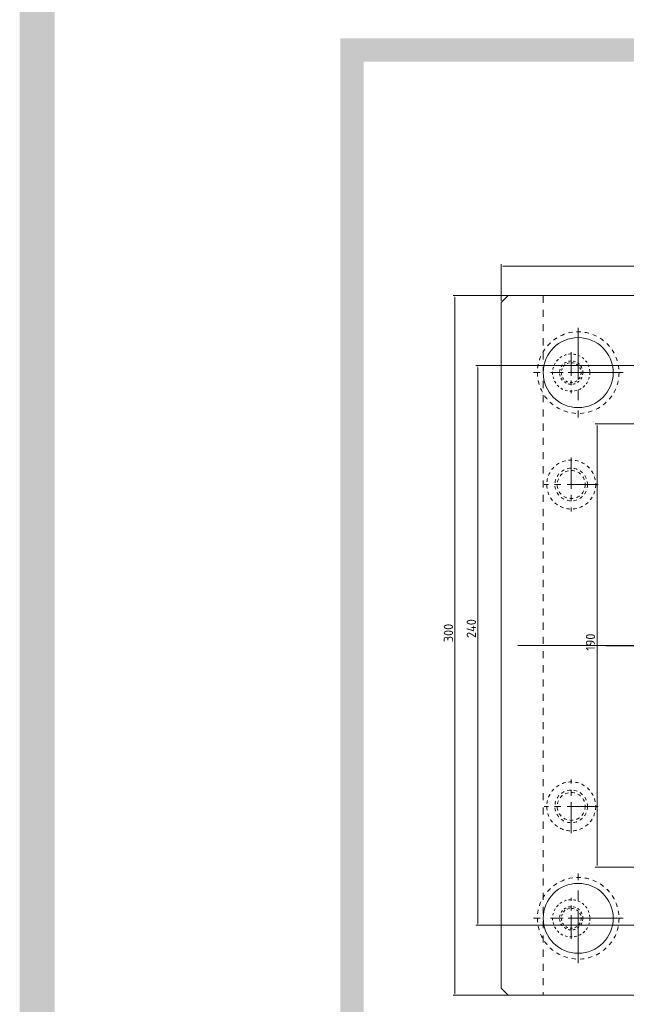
# Model space of a CAD drawing. Extents: x 1716 to 4936, y -1353 to -42.
# Tile 2 of 32: x 1716 to 1976, y -858 to -436. Entities that reach past the tile are written whole.
import ezdxf

# ---------------------------------------------------------------- set-up
doc = ezdxf.new("R2010")
doc.units = 0
doc.header["$LTSCALE"] = 25.4
doc.header["$MEASUREMENT"] = 0
for name, pattern in [('CENTER', [50.8, 31.75, -6.35, 6.35, -6.35]), ('CENTER2', [1.125, 0.75, -0.125, 0.125, -0.125]), ('HIDDEN', [0.2, 0.1, -0.1])]:
    doc.linetypes.add(name, pattern=pattern)
doc.layers.get('0').update_dxf_attribs({"linetype": 'CONTINUOUS'})
doc.layers.get('DEFPOINTS').update_dxf_attribs({"linetype": 'CONTINUOUS'})
doc.layers.add('Center', color=1, linetype='CENTER2')
doc.layers.add('moldbase', color=7, linetype='CONTINUOUS', lineweight=20)
doc.styles.add('SEISO_TTF', font='txt')
doc.dimstyles.new('STANDARD$0', dxfattribs={"dimscale": 4, "dimtxt": 1, "dimasz": 0.2, "dimexe": 0.2, "dimexo": 0.2, "dimgap": 0.2, "dimtad": 1, "dimdec": 1, "dimzin": 9, "dimdsep": 46, "dimtxsty": 'SEISO_TTF', "dimcen": 2, "dimclrd": 256, "dimclre": 256, "dimclrt": 256, "dimadec": 4, "dimazin": 2, "dimtfac": 1, "dimtdec": 1, "dimtmove": 0, "dimatfit": 3, "dimfxl": 0, "dimtolj": 1, "dimtzin": 0, "dimlwd": 9, "dimlwe": 9, "dimarcsym": 0})

# ---------------------------------------------------------------- blocks, each defined once
blk = doc.blocks.new('*D179')
at = {"linetype": 'ByBlock', "lineweight": 9}
for p, q in [((1996.76, -608.99), (1962.83, -608.99)), ((1963.63, -609.79), (1963.63, -798.19)), ((1996.76, -798.99), (1962.83, -798.99))]:
    blk.add_line(p, q, dxfattribs=at)
for points in [[(1963.5, -609.79), (1963.76, -609.79), (1963.63, -608.99)], [(1963.5, -798.19), (1963.76, -798.19), (1963.63, -798.99)]]:
    blk.add_solid(points)
at = {"layer": 'DEFPOINTS', "color": 0}
for p in [(1997.56, -608.99), (1963.63, -798.99), (1997.56, -798.99)]:
    blk.add_point(p, dxfattribs=at)
at = {"insert": (1960.83, -702.57), "char_height": 4, "attachment_point": 5, "rotation": 90, "style": 'SEISO_TTF'}
blk.add_mtext('\\A1;190', dxfattribs=at)
blk = doc.blocks.new('*D185')
at = {"linetype": 'ByBlock', "lineweight": 9}
for p, q in [((1922.56, -556.19), (1922.56, -540.49)), ((2271.76, -541.29), (1923.36, -541.29)), ((2272.56, -556.19), (2272.56, -540.49))]:
    blk.add_line(p, q, dxfattribs=at)
for points in [[(1923.36, -541.16), (1923.36, -541.43), (1922.56, -541.29)], [(2271.76, -541.16), (2271.76, -541.43), (2272.56, -541.29)]]:
    blk.add_solid(points)
at = {"layer": 'DEFPOINTS', "color": 0}
for p in [(1922.56, -541.29), (1922.56, -556.99), (2272.56, -556.99)]:
    blk.add_point(p, dxfattribs=at)
at = {"insert": (2072.98, -538.49), "char_height": 4, "attachment_point": 5, "style": 'SEISO_TTF'}
blk.add_mtext('\\A1;350', dxfattribs=at)
blk = doc.blocks.new('*D186')
at = {"linetype": 'ByBlock', "lineweight": 9}
for p, q in [((1928.01, -553.99), (1901.9, -553.99)), ((1902.7, -554.79), (1902.7, -853.19)), ((1958.07, -853.99), (1901.9, -853.99))]:
    blk.add_line(p, q, dxfattribs=at)
for points in [[(1902.57, -554.79), (1902.83, -554.79), (1902.7, -553.99)], [(1902.57, -853.19), (1902.83, -853.19), (1902.7, -853.99)]]:
    blk.add_solid(points)
at = {"layer": 'DEFPOINTS', "color": 0}
for p in [(1928.81, -553.99), (1902.7, -853.99), (1958.87, -853.99)]:
    blk.add_point(p, dxfattribs=at)
at = {"insert": (1899.9, -698.65), "char_height": 4, "attachment_point": 5, "rotation": 90, "style": 'SEISO_TTF'}
blk.add_mtext('\\A1;300', dxfattribs=at)
blk = doc.blocks.new('*D236')
at = {"linetype": 'Continuous', "lineweight": 9}
for p, q in [((1998.94, -583.99), (1911.72, -583.99)), ((1912.52, -584.79), (1912.52, -823.19)), ((1998.94, -823.99), (1911.72, -823.99))]:
    blk.add_line(p, q, dxfattribs=at)
for points in [[(1912.39, -584.79), (1912.65, -584.79), (1912.52, -583.99)], [(1912.39, -823.19), (1912.65, -823.19), (1912.52, -823.99)]]:
    blk.add_solid(points)
at = {"layer": 'DEFPOINTS', "color": 0}
for p in [(1999.74, -583.99), (1912.52, -823.99), (1999.74, -823.99)]:
    blk.add_point(p, dxfattribs=at)
at = {"insert": (1909.72, -696.73), "char_height": 4, "attachment_point": 5, "rotation": 90, "style": 'SEISO_TTF'}
blk.add_mtext('\\A1;240', dxfattribs=at)

msp = doc.modelspace()

# ---------------------------------------------------------------- linework, layer by layer
at = {"color": 4, "const_width": 15}
msp.add_lwpolyline([(1723.528, -49.411), (4928.784, -49.411), (4928.784, -1345.013), (1723.528, -1345.013)], close=True, dxfattribs=at)
at = {"const_width": 10}
msp.add_lwpolyline([(1858.593, -448.694), (2318.617, -448.694), (2318.617, -1271.963), (1858.593, -1271.963)], close=True, dxfattribs=at)
at = {"layer": 'Center', "color": 1, "linetype": 'CENTER', "ltscale": 0.029921}
msp.add_line((1967.564, -703.992), (2227.564, -703.992), dxfattribs=at)
at = {"layer": 'moldbase'}
for p, q in [((1925.564, -553.992), (1922.564, -556.992)), ((1922.564, -556.992), (1922.564, -850.992)), ((2269.564, -553.992), (1925.564, -553.992)), ((1922.564, -850.992), (1925.564, -853.992)), ((2269.564, -853.992), (1925.564, -853.992))]:
    msp.add_line(p, q, dxfattribs=at)
at = {"layer": 'moldbase', "color": 8, "linetype": 'HIDDEN', "ltscale": 1.2}
msp.add_line((1940.564, -553.992), (1940.564, -853.992), dxfattribs=at)
at = {"layer": 'moldbase', "color": 1, "linetype": 'CENTER', "ltscale": 0.027559}
for p, q in [((1955.564, -567.742), (1955.564, -606.242)), ((1974.814, -586.992), (1936.314, -586.992)), ((1955.564, -840.242), (1955.564, -801.742)), ((1974.814, -820.992), (1936.314, -820.992))]:
    msp.add_line(p, q, dxfattribs=at)
at = {"layer": 'moldbase', "color": 1, "linetype": 'CENTER', "ltscale": 0.012598}
for p, q in [((1952.564, -578.192), (1952.564, -595.792)), ((1961.364, -586.992), (1943.764, -586.992)), ((1952.564, -829.792), (1952.564, -812.192)), ((1961.364, -820.992), (1943.764, -820.992))]:
    msp.add_line(p, q, dxfattribs=at)
at = {"layer": 'moldbase', "color": 1, "linetype": 'CENTER', "ltscale": 0.016535}
for p, q in [((1952.564, -623.442), (1952.564, -646.542)), ((1964.114, -634.992), (1941.014, -634.992)), ((1952.564, -784.542), (1952.564, -761.442)), ((1964.114, -772.992), (1941.014, -772.992))]:
    msp.add_line(p, q, dxfattribs=at)
at = {"layer": 'moldbase', "color": 1, "linetype": 'CENTER', "ltscale": 0.047244}
msp.add_line((2272.564, -703.992), (1922.564, -703.992), dxfattribs=at)
at = {"layer": 'moldbase', "color": 8, "linetype": 'HIDDEN', "ltscale": 0.7}
for centre in [(1955.564, -586.992), (1955.564, -820.992)]:
    msp.add_circle(centre, 17.5, dxfattribs=at)
at = {"layer": 'moldbase'}
for centre in [(1955.564, -586.992), (1955.564, -820.992)]:
    msp.add_circle(centre, 15, dxfattribs=at)
at = {"layer": 'moldbase', "color": 8, "linetype": 'HIDDEN', "ltscale": 0.4}
for centre, radius in [((1952.564, -586.992), 8), ((1952.564, -586.992), 5), ((1952.564, -586.992), 4.25), ((1952.564, -820.992), 8), ((1952.564, -820.992), 5), ((1952.564, -820.992), 4.25)]:
    msp.add_circle(centre, radius, dxfattribs=at)
at = {"layer": 'moldbase', "color": 8, "linetype": 'HIDDEN', "ltscale": 0.56}
for centre, radius in [((1952.564, -634.992), 10.5), ((1952.564, -634.992), 7), ((1952.564, -634.992), 6), ((1952.564, -772.992), 10.5), ((1952.564, -772.992), 7), ((1952.564, -772.992), 6)]:
    msp.add_circle(centre, radius, dxfattribs=at)

# ---------------------------------------------------------------- dimensions: what is measured, and where the dimension line sits
dim = msp.add_linear_dim(base=(1922.564, -541.295), p1=(2272.564, -556.992), p2=(1922.564, -556.992), dimstyle='STANDARD$0', override={"dimarcsym": 1})
dim.commit()
dim.dimension.update_dxf_attribs({"geometry": '*D185', "text_midpoint": (2072.977, -541.295), "dimtype": 160})
for base, p1, p2, picture, middle in [((1902.698, -853.992), (1928.813, -553.992), (1958.875, -853.992), '*D186', (1902.698, -698.653)), ((1912.519, -823.992), (1999.744, -583.992), (1999.744, -823.992), '*D236', (1912.519, -696.728)), ((1963.629, -798.992), (1997.564, -608.992), (1997.564, -798.992), '*D179', (1963.629, -702.569))]:
    dim = msp.add_linear_dim(base=base, p1=p1, p2=p2, angle=90, dimstyle='STANDARD$0', override={"dimarcsym": 1})
    dim.commit()
    dim.dimension.update_dxf_attribs({"geometry": picture, "text_midpoint": middle, "dimtype": 160})

doc.saveas('drawing.dxf')
